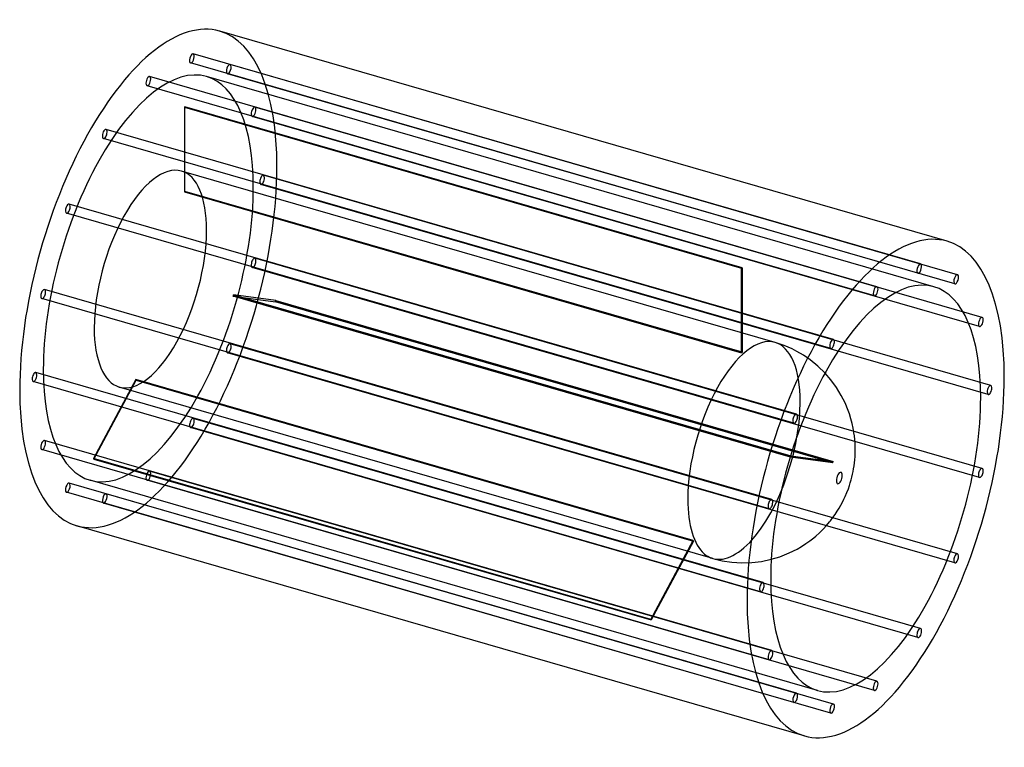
# Model space of a CAD drawing. Header units: millimetres. Extents: x -832 to 832, y -615 to 615.
import ezdxf

# ---------------------------------------------------------------- set-up
doc = ezdxf.new("R2010")
doc.units = ezdxf.units.MM
doc.layers.add('HIDDEN', color=7, linetype='Continuous')
doc.layers.add('THICK', color=7, linetype='Continuous')

msp = doc.modelspace()

# ---------------------------------------------------------------- linework, layer by layer
at = {"layer": 'HIDDEN'}
for p, q in [((690.8, 202), (-539, 557)), ((686.3, 186.7), (-543.4, 541.7)), ((753.2, 183.8), (-476.5, 538.8)), ((617.1, 163.6), (-612.7, 518.6)), ((713.3, 163.6), (-516.4, 518.6)), ((748.8, 168.5), (-481, 523.5)), ((612.7, 148.2), (-617.1, 503.2)), ((-553.9, 466.8), (-553.9, 323.9)), ((-553.9, 466.8), (388.3, 194.8)), ((-552.9, 324.7), (-552.9, 467.6)), ((389.3, 195.6), (-552.9, 467.6)), ((794.9, 111.8), (-434.8, 466.8)), ((790.5, 96.4), (-439.3, 451.4)), ((543.4, 74.4), (-686.3, 429.4)), ((539, 59.1), (-690.8, 414.1)), ((444.9, 69.3), (-558.7, 359)), ((809.6, -3.1), (-420.2, 351.9)), ((805.2, -18.5), (-424.6, 336.5)), ((-553.9, 323.9), (388.3, 51.9)), ((389.3, 52.7), (-552.9, 324.7)), ((481, -51.9), (-748.8, 303.1)), ((476.5, -67.3), (-753.2, 287.7)), ((794.9, -143.4), (-434.8, 211.6)), ((790.5, -158.8), (-439.3, 196.2)), ((388.3, 51.9), (388.3, 194.8)), ((389.3, 195.6), (389.3, 52.7)), ((439.3, -196.2), (-790.5, 158.8)), ((434.8, -211.6), (-794.9, 143.4)), ((470.9, -124.2), (-471.4, 147.8)), ((-471.4, 147.8), (-399.9, 138.2)), ((-470.9, 149.7), (471.4, -122.3)), ((-399.4, 140.1), (-470.9, 149.7)), ((542.3, -133.8), (-399.9, 138.2)), ((-399.4, 140.1), (542.8, -131.9)), ((753.2, -287.7), (-476.5, 67.3)), ((460.4, 64.1), (444.9, 69.3)), ((748.8, -303.1), (-481, 51.9)), ((473.6, 58.4), (460.4, 64.1)), ((481.6, 54.3), (473.6, 58.4)), ((492.6, 48), (481.6, 54.3)), ((504.2, 40), (492.6, 48)), ((517.3, 29.4), (504.2, 40)), ((424.6, -336.5), (-805.2, 18.5)), ((529.3, 17.7), (517.3, 29.4)), ((420.2, -351.9), (-809.6, 3.1)), ((-635.9, 6.8), (-707.4, -126.6)), ((-706.9, -127.6), (-635.4, 5.7)), ((306.3, -265.2), (-635.9, 6.8)), ((-635.4, 5.7), (306.8, -266.3)), ((339.5, -295.8), (-664.1, -6)), ((690.8, -414.1), (-539, -59.1)), ((686.3, -429.4), (-543.4, -74.4)), ((439.3, -451.4), (-790.5, -96.4)), ((434.8, -466.8), (-794.9, -111.8)), ((234.9, -398.6), (-707.4, -126.6)), ((-706.9, -127.6), (235.4, -399.6)), ((542.3, -133.8), (470.9, -124.2)), ((471.4, -122.3), (542.8, -131.9)), ((617.1, -503.2), (-612.7, -148.2)), ((516.4, -518.6), (-713.3, -163.6)), ((612.7, -518.6), (-617.1, -163.6)), ((481, -523.5), (-748.8, -168.5)), ((476.5, -538.8), (-753.2, -183.8)), ((543.4, -541.7), (-686.3, -186.7)), ((539, -557), (-690.8, -202)), ((234.9, -398.6), (306.3, -265.2)), ((306.8, -266.3), (235.4, -399.6)), ((339.5, -295.8), (355.6, -299.6)), ((355.6, -299.6), (371.9, -302.1)), ((421.8, -300.6), (438.4, -297.1)), ((371.9, -302.1), (388.7, -303.1)), ((388.7, -303.1), (405.3, -302.6)), ((405.3, -302.6), (421.8, -300.6))]:
    msp.add_line(p, q, dxfattribs=at)
for centre, major_axis, start_param, end_param in [((-614.9, 177.5), (120.6, 417.9), -0.982794, 0), ((-541.2, 549.3), (-2.22, -7.69), -2.946289, 0.000007), ((-541.2, 549.3), (-2.22, -7.69), 0.195304, 3.141599), ((-541.2, 549.3), (-2.22, -7.69), -3.141586, -2.946289), ((-614.9, 177.5), (-98.5, -341.1), -3.141593, -0.982794), ((-541.2, 549.3), (-2.22, -7.69), 0.000007, 0.195304), ((-478.8, 531.1), (-2.22, -7.69), -3.141586, -0.197396), ((-478.8, 531.1), (-2.22, -7.69), 0.000007, 2.944197), ((-478.8, 531.1), (-2.22, -7.69), 2.944197, 3.141599), ((-614.9, 510.9), (-2.22, -7.69), -2.55359, 0.000007), ((-614.9, 510.9), (-2.22, -7.69), -3.141586, -2.55359), ((-614.9, 510.9), (-2.22, -7.69), 0.588003, 3.141599), ((-614.9, 177.5), (-98.5, -341.1), 2.158799, 3.141593), ((-478.8, 531.1), (-2.22, -7.69), -0.197396, 0.000007), ((-614.9, 510.9), (-2.22, -7.69), 0.000007, 0.588003), ((-553.4, 159.7), (-98.5, -341.1), -2.556407, -2.550773), ((-437, 459.1), (-2.22, -7.69), -3.141586, -0.590095), ((-437, 459.1), (-2.22, -7.69), 2.551498, 3.141599), ((-437, 459.1), (-2.22, -7.69), -0.590095, 0.000007), ((-437, 459.1), (-2.22, -7.69), 0.000007, 2.551498), ((-688.5, 421.7), (-2.22, -7.69), -2.160891, 0.000007), ((-688.5, 421.7), (-2.22, -7.69), 0.000007, 0.980702), ((-688.5, 421.7), (-2.22, -7.69), -3.141586, -2.160891), ((-688.5, 421.7), (-2.22, -7.69), 0.980702, 3.141599), ((-611.4, 176.5), (52.7, 182.5), 0, 2.158799), ((-614.9, 177.5), (120.6, 417.9), -3.141593, -0.982794), ((-611.4, 176.5), (52.7, 182.5), -0.982794, 0), ((-422.4, 344.2), (-2.22, -7.69), -3.141586, -0.982794), ((-422.4, 344.2), (-2.22, -7.69), 2.158799, 3.141599), ((-422.4, 344.2), (-2.22, -7.69), -0.982794, 0.000007), ((-422.4, 344.2), (-2.22, -7.69), 0.000007, 2.158799), ((-614.9, 177.5), (-98.5, -341.1), 0, 2.158799), ((-553.4, 159.7), (-52.7, -182.5), -2.558853, -2.548327), ((-751, 295.4), (-2.22, -7.69), -3.141586, -1.768192), ((-751, 295.4), (-2.22, -7.69), 1.373401, 3.141599), ((-751, 295.4), (-2.22, -7.69), -1.768192, 0.000007), ((-751, 295.4), (-2.22, -7.69), 0.000007, 1.373401), ((-611.4, 176.5), (52.7, 182.5), -3.141592, -0.982794), ((-437, 203.9), (-2.22, -7.69), -1.375493, 0.000007), ((-437, 203.9), (-2.22, -7.69), -3.141586, -1.375493), ((-437, 203.9), (-2.22, -7.69), 0.000007, 1.7661), ((-437, 203.9), (-2.22, -7.69), 1.7661, 3.141599), ((388.8, -112.2), (98.5, 341.1), 0.585186, 0.59082), ((-792.7, 151.1), (-2.22, -7.69), -1.375493, 0.000007), ((-792.7, 151.1), (-2.22, -7.69), -3.141586, -1.375493), ((-792.7, 151.1), (-2.22, -7.69), 0.000007, 1.7661), ((-792.7, 151.1), (-2.22, -7.69), 1.7661, 3.141599), ((-553.4, 159.7), (-52.7, -182.5), 1.629937, 1.640463), ((-553.4, 159.7), (-98.5, -341.1), 1.632383, 1.638017), ((-611.4, 176.5), (52.7, 182.5), 2.158799, 3.141593), ((-478.8, 59.6), (-2.22, -7.69), -3.141586, -1.768192), ((-478.8, 59.6), (-2.22, -7.69), 1.373401, 3.141599), ((392.2, -113.2), (-52.7, -182.5), -3.141486, -0.982794), ((392.2, -113.2), (-52.7, -182.5), 2.158799, 3.141593), ((-478.8, 59.6), (-2.22, -7.69), -1.768192, 0.000007), ((-478.8, 59.6), (-2.22, -7.69), 0.000007, 1.373401), ((388.8, -112.2), (52.7, 182.5), 0.582739, 0.593266), ((-807.4, 10.8), (-2.22, -7.69), -3.141586, -0.982794), ((-807.4, 10.8), (-2.22, -7.69), 2.158799, 3.141599), ((-614.9, 177.5), (-98.5, -341.1), -0.982794, 0), ((-807.4, 10.8), (-2.22, -7.69), -0.982794, 0.000007), ((-807.4, 10.8), (-2.22, -7.69), 0.000007, 2.158799), ((-553.4, 159.7), (-52.7, -182.5), -0.464458, -0.453932), ((392.2, -113.2), (-52.7, -182.5), 0.588003, 2.158799), ((-541.2, -66.7), (-2.22, -7.69), -2.160891, 0.000007), ((-541.2, -66.7), (-2.22, -7.69), -3.141586, -2.160891), ((-541.2, -66.7), (-2.22, -7.69), 0.980702, 3.141599), ((-541.2, -66.7), (-2.22, -7.69), 0.000007, 0.980702), ((-792.7, -104.1), (-2.22, -7.69), -3.141586, -0.590095), ((-792.7, -104.1), (-2.22, -7.69), 0.000007, 2.551498), ((-792.7, -104.1), (-2.22, -7.69), 2.551498, 3.141599), ((-792.7, -104.1), (-2.22, -7.69), -0.590095, 0.000007), ((-553.4, 159.7), (-98.5, -341.1), -0.462012, -0.456378), ((388.8, -112.2), (52.7, 182.5), -1.511656, -1.501129), ((388.8, -112.2), (98.5, 341.1), -1.509209, -1.503576), ((-614.9, -155.9), (-2.22, -7.69), -2.55359, 0.000007), ((-614.9, -155.9), (-2.22, -7.69), -3.141586, -2.55359), ((-614.9, -155.9), (-2.22, -7.69), 0.588003, 3.141599), ((-614.9, -155.9), (-2.22, -7.69), 0.000007, 0.588003), ((-751, -176.1), (-2.22, -7.69), -3.141586, -0.197396), ((-751, -176.1), (-2.22, -7.69), 0.000007, 2.944197), ((-751, -176.1), (-2.22, -7.69), 2.944197, 3.141599), ((-751, -176.1), (-2.22, -7.69), -0.197396, 0.000007), ((-688.5, -194.3), (-2.22, -7.69), -2.946289, 0.000007), ((-688.5, -194.3), (-2.22, -7.69), 0.195304, 3.141599), ((-688.5, -194.3), (-2.22, -7.69), -3.141586, -2.946289), ((392.2, -113.2), (-52.7, -182.5), -0.982794, 0.588003), ((-688.5, -194.3), (-2.22, -7.69), 0.000007, 0.195304), ((388.8, -112.2), (52.7, 182.5), 2.677135, 2.687661), ((388.8, -112.2), (98.5, 341.1), 2.679581, 2.685215)]:
    msp.add_ellipse(centre, major_axis=major_axis, ratio=0.433013, start_param=start_param, end_param=end_param, dxfattribs=at)
at = {"layer": 'THICK'}
for p, q in [((735.5, 240.4), (-494.2, 595.4)), ((539.2, 6.3), (529.3, 17.7)), ((548.6, -6.5), (539.2, 6.3)), ((556.8, -20), (548.6, -6.5)), ((563.1, -32.5), (556.8, -20)), ((568.5, -45.5), (563.1, -32.5)), ((570.6, -51.4), (568.5, -45.5)), ((573.1, -59.6), (570.6, -51.4)), ((575.2, -67.7), (573.1, -59.6)), ((576.9, -75.6), (575.2, -67.7)), ((578.2, -83.3), (576.9, -75.6)), ((578.9, -88.5), (578.2, -83.3)), ((580, -100.4), (578.9, -88.5)), ((580.3, -111.6), (580, -100.4)), ((580.2, -117.6), (580.3, -111.6)), ((579, -134.3), (579.5, -128.9)), ((579.5, -128.9), (580, -123.4)), ((580, -123.4), (580.2, -117.6)), ((575.8, -153.3), (576.7, -148.7)), ((576.7, -148.7), (577.6, -144)), ((577.6, -144), (578.3, -139.2)), ((578.3, -139.2), (579, -134.3)), ((572, -167.7), (573.4, -163)), ((573.4, -163), (574.6, -158.1)), ((574.6, -158.1), (575.8, -153.3)), ((566.1, -184.3), (568.7, -177.7)), ((568.7, -177.7), (570.5, -172.5)), ((570.5, -172.5), (572, -167.7)), ((558.8, -200.4), (561.2, -195.6)), ((561.2, -195.6), (563.4, -190.8)), ((563.4, -190.8), (566.1, -184.3)), ((546.4, -221.1), (550, -215.7)), ((550, -215.7), (553.3, -210.4)), ((553.3, -210.4), (556.1, -205.3)), ((556.1, -205.3), (558.8, -200.4)), ((536.9, -233.8), (538.4, -231.9)), ((538.4, -231.9), (542.4, -226.7)), ((542.4, -226.7), (546.4, -221.1)), ((494.2, -595.4), (-735.5, -240.4)), ((519.8, -252.1), (526, -246.1)), ((526, -246.1), (531.5, -240.1)), ((531.5, -240.1), (536.9, -233.8)), ((496.8, -270.6), (503.5, -265.8)), ((503.5, -265.8), (510.1, -260.7)), ((510.1, -260.7), (513.6, -257.7)), ((513.6, -257.7), (519.8, -252.1)), ((468.8, -286.3), (482, -279.7)), ((482, -279.7), (489.7, -275.2)), ((489.7, -275.2), (496.8, -270.6)), ((438.4, -297.1), (452.8, -292.7)), ((452.8, -292.7), (468.8, -286.3))]:
    msp.add_line(p, q, dxfattribs=at)
for centre, major_axis, start_param, end_param in [((-614.9, 177.5), (120.6, 417.9), 0, 2.158799), ((614.9, -177.5), (-120.6, -417.9), -3.141593, -0.982794), ((614.9, -177.5), (-120.6, -417.9), 2.158799, 3.141593), ((688.5, 194.3), (2.22, 7.69), 0.195304, 3.141599), ((688.5, 194.3), (2.22, 7.69), -2.946289, 0.000007), ((688.5, 194.3), (2.22, 7.69), 0.000007, 0.195304), ((688.5, 194.3), (2.22, 7.69), -3.141586, -2.946289), ((751, 176.1), (2.22, 7.69), 0.000007, 2.944197), ((751, 176.1), (2.22, 7.69), -3.141586, -0.197396), ((751, 176.1), (2.22, 7.69), -0.197396, 0.000007), ((614.9, -177.5), (98.5, 341.1), 0, 2.158799), ((751, 176.1), (2.22, 7.69), 2.944197, 3.141599), ((614.9, 155.9), (2.22, 7.69), 0.588003, 3.141599), ((614.9, 155.9), (2.22, 7.69), 0.000007, 0.588003), ((614.9, 155.9), (2.22, 7.69), -2.55359, 0.000007), ((614.9, -177.5), (98.5, 341.1), -0.982794, 0), ((614.9, 155.9), (2.22, 7.69), -3.141586, -2.55359), ((792.7, 104.1), (2.22, 7.69), 0.000007, 2.551498), ((792.7, 104.1), (2.22, 7.69), -3.141586, -0.590095), ((792.7, 104.1), (2.22, 7.69), -0.590095, 0.000007), ((792.7, 104.1), (2.22, 7.69), 2.551498, 3.141599), ((541.2, 66.7), (2.22, 7.69), 0.980702, 3.141599), ((541.2, 66.7), (2.22, 7.69), 0.000007, 0.980702), ((541.2, 66.7), (2.22, 7.69), -2.160891, 0.000007), ((541.2, 66.7), (2.22, 7.69), -3.141586, -2.160891), ((614.9, -177.5), (-120.6, -417.9), 0, 2.158799), ((-614.9, 177.5), (120.6, 417.9), 2.158799, 3.141593), ((807.4, -10.8), (2.22, 7.69), 0.000007, 2.158799), ((807.4, -10.8), (2.22, 7.69), 2.158799, 3.141599), ((807.4, -10.8), (2.22, 7.69), -3.141586, -0.982794), ((807.4, -10.8), (2.22, 7.69), -0.982794, 0.000007), ((614.9, -177.5), (98.5, 341.1), -3.141593, -0.982794), ((478.8, -59.6), (2.22, 7.69), 1.373401, 3.141599), ((478.8, -59.6), (2.22, 7.69), 0.000007, 1.373401), ((478.8, -59.6), (2.22, 7.69), -3.141586, -1.768192), ((478.8, -59.6), (2.22, 7.69), -1.768192, 0.000007), ((553.4, -159.7), (-2.75, -9.51), 2.158799, 5.300392), ((792.7, -151.1), (2.22, 7.69), 0.000007, 1.7661), ((792.7, -151.1), (2.22, 7.69), -1.375493, 0.000007), ((553.4, -159.7), (-2.75, -9.51), -0.982794, 2.158799), ((792.7, -151.1), (2.22, 7.69), 1.7661, 3.141599), ((792.7, -151.1), (2.22, 7.69), -3.141586, -1.375493), ((437, -203.9), (2.22, 7.69), 0.000007, 1.7661), ((437, -203.9), (2.22, 7.69), -1.375493, 0.000007), ((437, -203.9), (2.22, 7.69), 1.7661, 3.141599), ((437, -203.9), (2.22, 7.69), -3.141586, -1.375493), ((751, -295.4), (2.22, 7.69), 1.373401, 3.141599), ((751, -295.4), (2.22, 7.69), 0.000007, 1.373401), ((751, -295.4), (2.22, 7.69), -3.141586, -1.768192), ((751, -295.4), (2.22, 7.69), -1.768192, 0.000007), ((614.9, -177.5), (98.5, 341.1), 2.158799, 3.141593), ((422.4, -344.2), (2.22, 7.69), 0.000007, 2.158799), ((422.4, -344.2), (2.22, 7.69), 2.158799, 3.141599), ((422.4, -344.2), (2.22, 7.69), -3.141586, -0.982794), ((422.4, -344.2), (2.22, 7.69), -0.982794, 0.000007), ((614.9, -177.5), (-120.6, -417.9), -0.982794, 0), ((688.5, -421.7), (2.22, 7.69), 0.000007, 0.980702), ((688.5, -421.7), (2.22, 7.69), -2.160891, 0.000007), ((688.5, -421.7), (2.22, 7.69), 0.980702, 3.141599), ((688.5, -421.7), (2.22, 7.69), -3.141586, -2.160891), ((437, -459.1), (2.22, 7.69), 0.000007, 2.551498), ((437, -459.1), (2.22, 7.69), 2.551498, 3.141599), ((437, -459.1), (2.22, 7.69), -3.141586, -0.590095), ((437, -459.1), (2.22, 7.69), -0.590095, 0.000007), ((614.9, -510.9), (2.22, 7.69), 0.588003, 3.141599), ((614.9, -510.9), (2.22, 7.69), 0.000007, 0.588003), ((614.9, -510.9), (2.22, 7.69), -2.55359, 0.000007), ((478.8, -531.1), (2.22, 7.69), 0.000007, 2.944197), ((478.8, -531.1), (2.22, 7.69), -3.141586, -0.197396), ((478.8, -531.1), (2.22, 7.69), -0.197396, 0.000007), ((614.9, -510.9), (2.22, 7.69), -3.141586, -2.55359), ((478.8, -531.1), (2.22, 7.69), 2.944197, 3.141599), ((541.2, -549.3), (2.22, 7.69), 0.195304, 3.141599), ((541.2, -549.3), (2.22, 7.69), -2.946289, 0.000007), ((541.2, -549.3), (2.22, 7.69), 0.000007, 0.195304), ((541.2, -549.3), (2.22, 7.69), -3.141586, -2.946289)]:
    msp.add_ellipse(centre, major_axis=major_axis, ratio=0.433013, start_param=start_param, end_param=end_param, dxfattribs=at)

doc.saveas('drawing.dxf')
